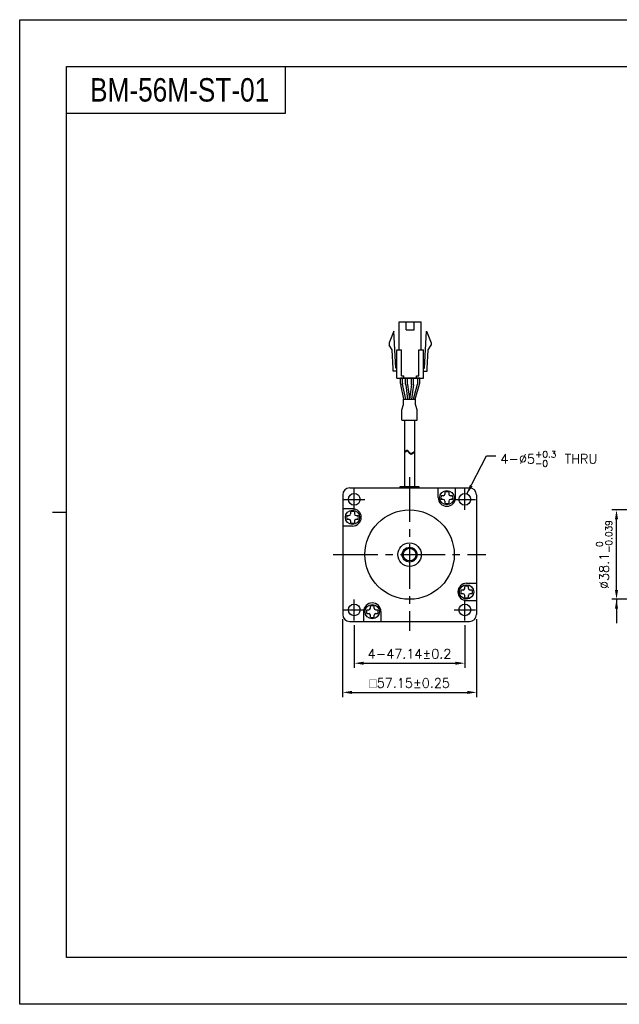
# Model space of a CAD drawing. Header units: millimetres. Extents: x 0 to 594, y 0 to 420.
# Tile 1 of 2: x 0 to 256, y 0 to 420. Entities that reach past the tile are written whole.
import ezdxf

# ---------------------------------------------------------------- set-up
doc = ezdxf.new("R2010")
doc.units = ezdxf.units.MM
doc.header["$PDSIZE"] = -1
doc.linetypes.add('CENTER2', pattern=[28.575, 19.05, -3.175, 3.175, -3.175])
doc.layers.add('\\M+5B4D6\\M+5CAB5\\M+5CFDF', color=7, linetype='Continuous', lineweight=25)
doc.styles.add('H', font='txt')
doc.styles.get("Standard").update_dxf_attribs({"font": 'txt.shx', "bigfont": 'whgtxt.shx'})
doc.dimstyles.new('ISO-25', dxfattribs={"dimtxt": 2.5, "dimasz": 2.5, "dimexe": 1.25, "dimexo": 0.625, "dimtad": 1, "dimtxsty": 'Standard', "dimcen": 2.5, "dimadec": 0, "dimazin": 0, "dimtfac": 1, "dimtmove": 0, "dimatfit": 3, "dimfxl": 0, "dimarcsym": 0})

# ---------------------------------------------------------------- blocks, each defined once
blk = doc.blocks.new('*D7')
at = {"color": 8, "lineweight": -2}
for p, q in [((142.62, 161.75), (142.62, 143.5)), ((189.76, 161.75), (189.76, 143.5)), ((146.62, 145.5), (185.76, 145.5))]:
    blk.add_line(p, q, dxfattribs=at)
at = {"color": 8}
for points in [[(146.62, 146.16), (146.62, 144.83), (142.62, 145.5)], [(185.76, 146.16), (185.76, 144.83), (189.76, 145.5)]]:
    blk.add_solid(points, dxfattribs=at)
at = {"layer": 'Defpoints', "color": 0}
for p in [(142.62, 163.75), (189.76, 163.75), (189.76, 145.5)]:
    blk.add_point(p, dxfattribs=at)
at = {"color": 3, "insert": (166.19, 149.5), "char_height": 4, "attachment_point": 5}
blk.add_mtext('\\A1;4-47.14±0.2', dxfattribs=at)
blk = doc.blocks.new('*D8')
at = {"color": 8, "lineweight": -2}
for p, q in [((137.62, 164.32), (137.62, 131.05)), ((194.77, 164.32), (194.77, 131.05)), ((141.62, 133.05), (190.77, 133.05))]:
    blk.add_line(p, q, dxfattribs=at)
at = {"color": 8}
for points in [[(141.62, 133.72), (141.62, 132.39), (137.62, 133.05)], [(190.77, 133.72), (190.77, 132.39), (194.77, 133.05)]]:
    blk.add_solid(points, dxfattribs=at)
at = {"layer": 'Defpoints', "color": 0}
for p in [(137.62, 166.32), (194.77, 166.32), (194.77, 133.05)]:
    blk.add_point(p, dxfattribs=at)
at = {"color": 3, "insert": (166.19, 137.05), "char_height": 4, "attachment_point": 5}
blk.add_mtext('\\A1;{\\Famgdt|c129;o}57.15±0.25', dxfattribs=at)
blk = doc.blocks.new('*D9')
at = {"color": 8, "lineweight": -2}
for p, q in [((306.39, 210.87), (252.43, 210.87)), ((254.43, 176.77), (254.43, 206.87)), ((306.39, 172.77), (252.43, 172.77))]:
    blk.add_line(p, q, dxfattribs=at)
at = {"color": 8}
for points in [[(253.76, 206.87), (255.09, 206.87), (254.43, 210.87)], [(253.76, 176.77), (255.09, 176.77), (254.43, 172.77)]]:
    blk.add_solid(points, dxfattribs=at)
at = {"layer": 'Defpoints', "color": 0}
for p in [(254.43, 210.87), (308.39, 210.87), (308.39, 172.77)]:
    blk.add_point(p, dxfattribs=at)
at = {"color": 3, "insert": (249.16, 191.82), "char_height": 4, "attachment_point": 5, "rotation": 90}
blk.add_mtext('\\A1;%%C38.1{\\H2.800000;\\S 0^ -0.039;}', dxfattribs=at)

msp = doc.modelspace()

# ---------------------------------------------------------------- linework, layer by layer
for p, q in [((113.2289, 400), (113.2289, 380)), ((113.2289, 380), (20, 380)), ((161.7043, 279.1295), (161.7043, 291.1295)), ((164.7543, 287.7295), (164.7543, 291.1295)), ((168.1543, 287.7295), (168.1543, 291.1295)), ((171.2043, 279.1295), (171.2043, 291.1295)), ((159.4543, 287.1295), (157.4543, 282.1295)), ((160.4043, 271.3295), (159.4543, 287.1295)), ((172.5043, 271.3295), (173.4543, 287.1295)), ((173.4543, 287.1295), (175.4543, 282.1295)), ((157.4543, 282.1295), (157.4543, 281.1295)), ((175.4543, 282.1295), (175.4543, 281.1295)), ((158.7315, 279.1575), (157.4543, 281.1295)), ((159.2065, 271.2575), (158.7315, 279.1575)), ((160.7043, 267.1295), (160.7043, 279.1295)), ((162.7043, 268.1295), (162.7043, 279.1295)), ((170.2043, 268.1295), (170.2043, 279.1295)), ((172.2043, 267.1295), (172.2043, 279.1295)), ((173.7022, 271.2575), (174.1772, 279.1575)), ((174.1772, 279.1575), (175.4543, 281.1295)), ((159.2043, 270.1295), (159.2043, 271.3295)), ((173.7043, 270.1295), (173.7043, 271.3295)), ((162.3981, 264.8498), (162.3981, 267.1295)), ((170.5106, 267.1295), (162.3981, 267.1295)), ((163.1981, 264.931), (163.1981, 267.1295)), ((163.7043, 267.1295), (163.7043, 268.1295)), ((169.2043, 267.1295), (169.2043, 268.1295)), ((169.7106, 265.1221), (169.7106, 267.1295)), ((170.5106, 265.0114), (170.5106, 267.1295)), ((163.7353, 258.1295), (162.4389, 264.4478)), ((164.552, 258.1295), (163.2389, 264.529)), ((167.8164, 258.1295), (169.6355, 264.5792)), ((168.6476, 258.1295), (170.4355, 264.4685)), ((164.0435, 249.1451), (164.0435, 220.8594)), ((168.3435, 249.1451), (168.3435, 220.8594)), ((164.0435, 235.7593), (164.7415, 236.2545)), ((164.0435, 235.4253), (164.7415, 235.9205)), ((164.7415, 236.2545), (164.9794, 236.3578)), ((164.7415, 235.9205), (164.9794, 236.0238)), ((164.9794, 236.3578), (165.2037, 236.371)), ((164.9794, 236.0238), (165.2037, 236.037)), ((165.2037, 236.371), (165.3588, 236.3073)), ((165.2037, 236.037), (165.3588, 235.9733)), ((165.3588, 236.3073), (165.5016, 236.1898)), ((165.3588, 235.9733), (165.5016, 235.8558)), ((165.5016, 236.1898), (165.6381, 236.0343)), ((165.5016, 235.8558), (165.6381, 235.7003)), ((165.6381, 236.0343), (165.7741, 235.8564)), ((165.6381, 235.7003), (165.7741, 235.5224)), ((165.7741, 235.8564), (165.9162, 235.672)), ((165.7741, 235.5224), (165.9162, 235.338)), ((165.9162, 235.672), (166.0963, 235.4661)), ((165.9162, 235.338), (166.0963, 235.1321)), ((166.0963, 235.4661), (166.2897, 235.2872)), ((166.2897, 235.2872), (166.4926, 235.1495)), ((167.0984, 235.1067), (168.3435, 235.8162)), ((167.0984, 234.7728), (168.3435, 235.4822)), ((166.0963, 235.1321), (166.2897, 234.9532)), ((166.2897, 234.9532), (166.4926, 234.8155)), ((166.4926, 235.1495), (166.7021, 235.0672)), ((166.4926, 234.8155), (166.7021, 234.7332)), ((166.7021, 235.0672), (166.915, 235.0546)), ((166.7021, 234.7332), (166.915, 234.7206)), ((166.915, 235.0546), (167.0984, 235.1067)), ((166.915, 234.7206), (167.0984, 234.7728)), ((178.3935, 216.1353), (178.3935, 220.3151)), ((181.2935, 218.5038), (181.2935, 217.6353)), ((182.8935, 218.5038), (182.8935, 217.6353)), ((185.7935, 216.1353), (185.7935, 220.3151)), ((180.5935, 216.9353), (179.7249, 216.9353)), ((180.5935, 215.3353), (179.7249, 215.3353)), ((181.2935, 214.6353), (181.2935, 213.7667)), ((182.8935, 214.6353), (182.8935, 213.7667)), ((184.462, 216.9353), (183.5935, 216.9353)), ((184.462, 215.3353), (183.5935, 215.3353)), ((141.8733, 211.4151), (137.6935, 211.4151)), ((141.0733, 210.0836), (141.0733, 209.2151)), ((142.6733, 210.0836), (142.6733, 209.2151)), ((139.5047, 208.5151), (140.3733, 208.5151)), ((139.5047, 206.9151), (140.3733, 206.9151)), ((141.0733, 206.2151), (141.0733, 205.3465)), ((142.6733, 206.2151), (142.6733, 205.3465)), ((143.3733, 208.5151), (144.2418, 208.5151)), ((143.3733, 206.9151), (144.2418, 206.9151)), ((141.8733, 204.0151), (137.6935, 204.0151)), ((167.9037, 194.4901), (164.4832, 194.4901)), ((189.0137, 176.7151), (188.1451, 176.7151)), ((189.7137, 177.4151), (189.7137, 178.2836)), ((190.5137, 179.6151), (194.6935, 179.6151)), ((191.3137, 177.4151), (191.3137, 178.2836)), ((192.8822, 176.7151), (192.0137, 176.7151)), ((189.0137, 175.1151), (188.1451, 175.1151)), ((189.7137, 173.5465), (189.7137, 174.4151)), ((190.5137, 172.2151), (194.6935, 172.2151)), ((191.3137, 173.5465), (191.3137, 174.4151)), ((192.8822, 175.1151), (192.0137, 175.1151)), ((147.9249, 168.2949), (148.7935, 168.2949)), ((149.4935, 168.9949), (149.4935, 169.8634)), ((151.0935, 168.9949), (151.0935, 169.8634)), ((151.7935, 168.2949), (152.662, 168.2949)), ((146.5935, 167.4949), (146.5935, 163.3151)), ((147.9249, 166.6949), (148.7935, 166.6949)), ((149.4935, 165.1263), (149.4935, 165.9949)), ((151.0935, 165.1263), (151.0935, 165.9949)), ((151.7935, 166.6949), (152.662, 166.6949)), ((153.9935, 167.4949), (153.9935, 163.3151))]:
    msp.add_line(p, q)
at = {"color": 0}
for p, q in [((164.5342, 264.535), (164.5342, 267.1295)), ((165.3342, 264.5879), (165.3342, 267.1295)), ((167.0342, 264.5879), (167.0342, 267.1295)), ((167.8342, 264.535), (167.8342, 267.1295)), ((164.5516, 264.2714), (165.3681, 258.1295)), ((165.3516, 264.3244), (166.1751, 258.1295)), ((167.0168, 264.3244), (166.1933, 258.1295)), ((167.8168, 264.2714), (167.0003, 258.1295)), ((163.5936, 258.1295), (168.7929, 258.1295)), ((163.5936, 255.8808), (163.5936, 258.1295)), ((168.7929, 255.8808), (168.7929, 258.1295)), ((162.9736, 253.5562), (163.5936, 255.8808)), ((162.9736, 249.1451), (162.9736, 253.5562)), ((169.4133, 253.5548), (168.7929, 255.8808)), ((169.4133, 249.1451), (169.4133, 253.5548)), ((162.9736, 249.1451), (169.4133, 249.1451))]:
    msp.add_line(p, q, dxfattribs=at)
at = {"color": 1, "linetype": 'CENTER2'}
for p, q in [((166.1935, 224.8594), (166.1935, 159.3151)), ((142.6235, 210.8851), (142.6235, 219.8851)), ((189.7635, 210.8851), (189.7635, 219.8851)), ((138.1235, 215.3851), (147.1235, 215.3851)), ((185.2635, 215.3851), (194.2635, 215.3851)), ((133.6935, 191.8151), (198.6935, 191.8151)), ((142.6235, 163.7451), (142.6235, 172.7451)), ((189.7635, 163.7451), (189.7635, 172.7451)), ((138.1235, 168.2451), (147.1235, 168.2451)), ((185.2635, 168.2451), (194.2635, 168.2451))]:
    msp.add_line(p, q, dxfattribs=at)
at = {"ltscale": 0.3}
for p, q in [((140.6935, 220.3151), (191.6935, 220.3151)), ((137.6935, 217.3151), (137.6935, 166.3151)), ((194.6935, 217.3151), (194.6935, 166.3151)), ((140.6935, 163.3151), (191.6935, 163.3151))]:
    msp.add_line(p, q, dxfattribs=at)
at = {"color": 4}
msp.add_line((14, 210), (20, 210), dxfattribs=at)
at = {"color": 6}
msp.add_lwpolyline([(0, 420), (594, 420), (594, 0), (0, 0)], close=True, dxfattribs=at)
at = {"color": 4}
msp.add_lwpolyline([(20, 400), (574, 400), (574, 20), (20, 20)], close=True, dxfattribs=at)
for points in [[(161.7043, 291.1295), (171.2043, 291.1295)], [(164.7543, 287.7295), (168.1543, 287.7295)], [(160.7043, 279.1295), (162.7043, 279.1295)], [(170.2043, 279.1295), (172.2043, 279.1295)], [(160.7043, 270.1295), (159.2043, 270.1295)], [(160.7043, 270.1295), (159.2043, 270.1295)], [(160.7043, 271.3295), (160.4043, 271.3295)], [(172.2043, 271.3295), (172.5043, 271.3295)], [(172.2043, 270.1295), (173.7043, 270.1295)], [(172.2043, 270.1295), (173.7043, 270.1295)], [(160.7043, 267.1295), (172.2043, 267.1295)], [(162.7043, 268.1295), (163.7043, 268.1295)], [(169.2043, 268.1295), (170.2043, 268.1295)]]:
    msp.add_lwpolyline(points)
for centre, radius in [((182.0935, 216.1353), 3.0521), ((142.6235, 215.3851), 2.5), ((189.7635, 215.3851), 2.5), ((141.8733, 207.7151), 3.0521), ((166.1935, 191.8151), 19.05), ((166.1935, 191.8151), 5), ((166.1935, 191.8151), 3.175), ((166.1935, 191.8151), 2.6898), ((190.5137, 175.9151), 3.0521), ((142.6235, 168.2451), 2.5), ((150.2935, 167.4949), 3.0521), ((189.7635, 168.2451), 2.5)]:
    msp.add_circle(centre, radius)
for centre, radius, start, end in [((164.3981, 264.8498), 2, 180, 191.595436), ((165.1981, 264.931), 2, 180, 191.595436), ((167.7106, 265.1221), 2, 344.249037, 0), ((168.5106, 265.0114), 2, 344.249037, 0), ((182.0935, 216.1353), 2.5, 71.337147, 108.662997), ((182.0935, 216.1353), 3.7, 180, 0), ((182.0935, 216.1353), 2.5, 161.337032, 198.662882), ((180.5935, 217.6353), 0.7, 270, 0), ((180.5935, 214.6353), 0.7, 0, 90), ((183.5935, 217.6353), 0.7, 180, 270), ((183.5935, 214.6353), 0.7, 90, 180), ((182.0935, 216.1353), 2.5, 341.337118, 18.662968), ((141.8733, 207.7151), 2.5, 71.337118, 108.662968), ((141.8733, 207.7151), 3.7, 270, 90), ((182.0935, 216.1353), 2.5, 251.337003, 288.662853), ((141.8733, 207.7151), 2.5, 161.337147, 198.662997), ((140.3733, 209.2151), 0.7, 270, 0), ((140.3733, 206.2151), 0.7, 0, 90), ((143.3733, 209.2151), 0.7, 180, 270), ((143.3733, 206.2151), 0.7, 90, 180), ((141.8733, 207.7151), 2.5, 341.337003, 18.662853), ((141.8733, 207.7151), 2.5, 251.337032, 288.662882), ((190.5137, 175.9151), 3.7, 90, 270), ((190.5137, 175.9151), 2.5, 161.337003, 198.662853), ((189.0137, 177.4151), 0.7, 270, 0), ((190.5137, 175.9151), 2.5, 71.337032, 108.662882), ((192.0137, 177.4151), 0.7, 180, 270), ((190.5137, 175.9151), 2.5, 341.337147, 18.662997), ((189.0137, 174.4151), 0.7, 0, 90), ((190.5137, 175.9151), 2.5, 251.337118, 288.662968), ((192.0137, 174.4151), 0.7, 90, 180), ((150.2935, 167.4949), 3.7, 0, 180), ((150.2935, 167.4949), 2.5, 161.337118, 198.662968), ((148.7935, 168.9949), 0.7, 270, 0), ((150.2935, 167.4949), 2.5, 71.337003, 108.662853), ((151.7935, 168.9949), 0.7, 180, 270), ((150.2935, 167.4949), 2.5, 341.337032, 18.662882), ((148.7935, 165.9949), 0.7, 0, 90), ((150.2935, 167.4949), 2.5, 251.337147, 288.662997), ((151.7935, 165.9949), 0.7, 90, 180)]:
    msp.add_arc(centre, radius, start, end)
at = {"color": 0}
for centre, start, end in [((166.5342, 264.535), 180, 187.571875), ((167.3342, 264.5879), 180, 187.571875), ((165.0342, 264.5879), 352.428125, 0), ((165.8342, 264.535), 352.428125, 0)]:
    msp.add_arc(centre, 2, start, end, dxfattribs=at)
at = {"ltscale": 0.3}
for centre, start, end in [((140.6935, 217.3151), 90, 180), ((191.6935, 217.3151), 0, 90), ((140.6935, 166.3151), 180, 270), ((191.6935, 166.3151), 270, 0)]:
    msp.add_arc(centre, 3, start, end, dxfattribs=at)
at = {"layer": '\\M+5B4D6\\M+5CAB5\\M+5CFDF'}
for p, q in [((162.1928, 220.8594), (170.1942, 220.8594)), ((162.1928, 220.3151), (162.1928, 220.8594)), ((170.1942, 220.8594), (170.1942, 220.3151))]:
    msp.add_line(p, q, dxfattribs=at)

# ---------------------------------------------------------------- texts
at = {"insert": (30, 390), "char_height": 10, "attachment_point": 4, "style": 'H'}
msp.add_mtext_dynamic_manual_height_columns('{\\fArial|b0|i0|c0|p34;\\W0.8;BM-56M-ST-01}', width=125.985451, gutter_width=12.5, heights=[0], dxfattribs=at)
at = {"color": 3, "insert": (204.9385, 236.0095), "char_height": 4, "attachment_point": 1}
msp.add_mtext('\\A1;4-%%C5{\\H0.7x;\\S+0.3^ -0;} THRU', dxfattribs=at)

# ---------------------------------------------------------------- dimensions: what is measured, and where the dimension line sits
dim = msp.add_linear_dim(base=(254.4261, 210.8651), p1=(308.3854, 172.7651), p2=(308.3854, 210.8651), angle=90, text='%%C<>', dimstyle='ISO-25', override={"dimscale": 2, "dimtxt": 2, "dimasz": 2, "dimexe": 1, "dimexo": 1, "dimgap": 1, "dimdec": 3, "dimzin": 9, "dimdsep": 46, "dimcen": 0, "dimclrd": 8, "dimclre": 8, "dimclrt": 3, "dimadec": 3, "dimazin": 2, "dimtol": 1, "dimtm": 0.039, "dimtfac": 0.7, "dimtdec": 3, "dimfxl": 0.6, "dimtolj": 1, "dimtzin": 9, "dimarcsym": 1})
dim.commit()
dim.dimension.update_dxf_attribs({"geometry": '*D9', "text_midpoint": (254.4261, 191.8151), "dimtype": 160})
for base, p1, p2, text, override, picture, middle in [((194.7685, 133.0524), (137.6185, 166.3151), (194.7685, 166.3151), '{\\Famgdt|c129;o}<>', {"dimscale": 2, "dimtxt": 2, "dimasz": 2, "dimexe": 1, "dimexo": 1, "dimgap": 1, "dimdec": 3, "dimzin": 9, "dimdsep": 46, "dimcen": 0, "dimclrd": 8, "dimclre": 8, "dimclrt": 3, "dimadec": 3, "dimazin": 2, "dimtol": 1, "dimtp": 0.25, "dimtm": 0.25, "dimtdec": 3, "dimfxl": 0.6, "dimtolj": 1, "dimtzin": 9, "dimarcsym": 1}, '*D8', (166.1935, 137.0524)), ((189.7635, 145.4961), (142.6235, 163.7451), (189.7635, 163.7451), '4-<>', {"dimscale": 2, "dimtxt": 2, "dimasz": 2, "dimexe": 1, "dimexo": 1, "dimgap": 1, "dimdec": 3, "dimzin": 9, "dimdsep": 46, "dimcen": 0, "dimclrd": 8, "dimclre": 8, "dimclrt": 3, "dimadec": 3, "dimazin": 2, "dimtol": 1, "dimtp": 0.2, "dimtm": 0.2, "dimtdec": 3, "dimfxl": 0.6, "dimtolj": 1, "dimtzin": 9, "dimarcsym": 1}, '*D7', (166.1935, 149.4961))]:
    dim = msp.add_linear_dim(base=base, p1=p1, p2=p2, text=text, dimstyle='ISO-25', override=override)
    dim.commit()
    dim.dimension.update_dxf_attribs({"geometry": picture, "text_midpoint": middle})

# ---------------------------------------------------------------- leaders
at = {"annotation_type": 0, "has_hookline": 1, "hookline_direction": 0, "text_width": 42.1167}
msp.add_leader([(190.6853, 217.7089), (198.9385, 234.0095), (202.9385, 234.0095)], dimstyle='ISO-25', override={"dimscale": 2, "dimtxt": 2, "dimasz": 2, "dimexe": 1, "dimexo": 1, "dimgap": 1, "dimtad": 0, "dimdec": 3, "dimzin": 9, "dimdsep": 46, "dimcen": 0, "dimclrd": 8, "dimclre": 8, "dimclrt": 3, "dimadec": 3, "dimazin": 2, "dimtdec": 3, "dimfxl": 0.6, "dimtolj": 1, "dimtzin": 1, "dimarcsym": 1}, dxfattribs=at)
msp.add_leader([(254.4261, 172.7651), (254.4261, 162.5153)], dimstyle='ISO-25', override={"dimscale": 2, "dimtxt": 2, "dimasz": 2, "dimexe": 1, "dimexo": 1, "dimgap": 1, "dimtad": 0, "dimdec": 3, "dimzin": 9, "dimdsep": 46, "dimcen": 0, "dimclrd": 8, "dimclre": 8, "dimclrt": 3, "dimadec": 3, "dimazin": 2, "dimtdec": 3, "dimfxl": 0.6, "dimtolj": 1, "dimtzin": 1, "dimarcsym": 1})

doc.saveas('drawing.dxf')
